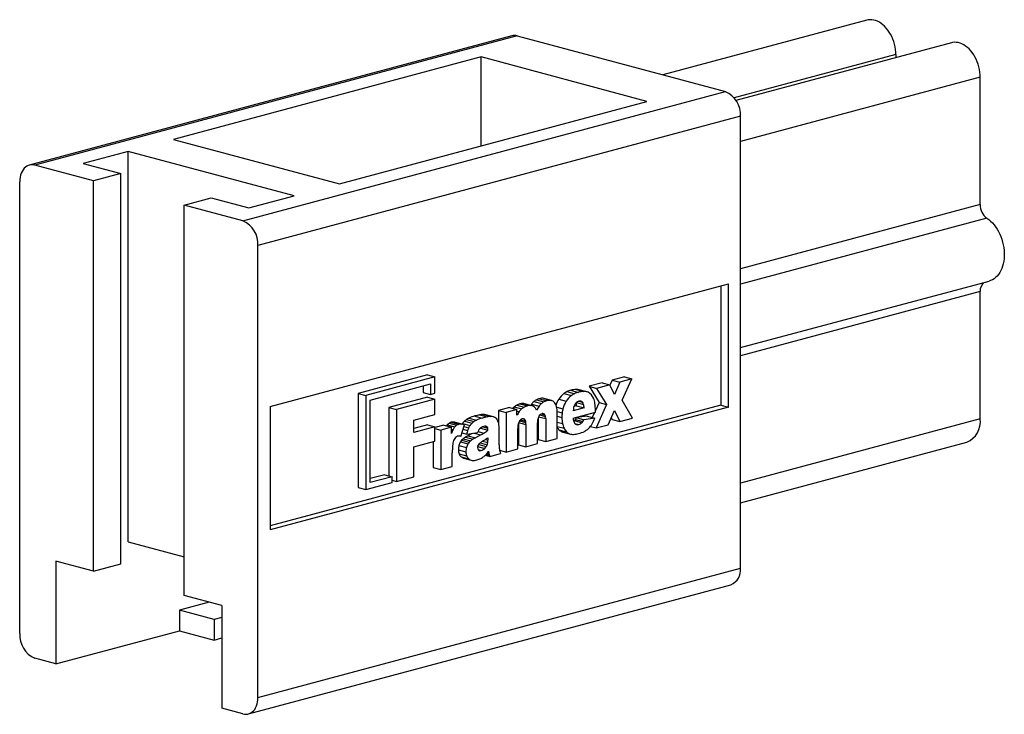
# Model space of a CAD drawing. Header units: millimetres. Extents: x 0 to 216, y 0 to 297.
# Tile 8 of 10: x 79 to 126, y 76 to 109. Entities that reach past the tile are written whole.
import ezdxf

# ---------------------------------------------------------------- set-up
doc = ezdxf.new("R2010")
doc.units = ezdxf.units.MM

msp = doc.modelspace()

# ---------------------------------------------------------------- linework, layer by layer
at = {"color": 7, "linetype": 'Continuous', "lineweight": 25}
for p, q in [((119.141, 108.666), (109.562, 106.1)), ((102.486, 107.928), (79.858, 101.866)), ((102.745, 107.926), (80.117, 101.864)), ((102.745, 107.926), (112.503, 105.312)), ((123.1, 107.605), (113, 104.899)), ((101.047, 106.941), (86.623, 103.076)), ((108.826, 104.857), (101.047, 106.941)), ((101.047, 102.773), (101.047, 106.941)), ((120.493, 107.048), (120.493, 106.906)), ((124.453, 100.014), (124.453, 105.987)), ((89.875, 99.249), (112.503, 105.312)), ((94.401, 100.992), (108.826, 104.857)), ((113.21, 104.159), (90.582, 98.097)), ((113.21, 82.963), (113.21, 104.159)), ((86.623, 103.076), (94.401, 100.992)), ((84.501, 102.508), (82.38, 101.94)), ((92.279, 100.424), (84.501, 102.508)), ((84.501, 84.202), (84.501, 102.508)), ((82.875, 101.125), (80.117, 101.864)), ((82.38, 101.94), (84.148, 101.466)), ((84.148, 101.466), (82.875, 101.125)), ((82.875, 82.82), (82.875, 101.125)), ((84.148, 83.161), (84.148, 101.466)), ((79.41, 79.894), (79.41, 101.09)), ((87.117, 99.988), (88.39, 100.329)), ((88.39, 100.329), (90.158, 99.856)), ((90.158, 99.856), (92.279, 100.424)), ((87.117, 81.683), (87.117, 99.988)), ((89.875, 99.249), (87.117, 99.988)), ((90.582, 76.901), (90.582, 98.097)), ((91.148, 90.54), (112.644, 96.299)), ((112.29, 96.204), (112.29, 90.615)), ((112.644, 90.52), (112.644, 96.299)), ((113.21, 93.306), (124.867, 96.429)), ((124.453, 89.962), (124.453, 95.936)), ((98.529, 92.024), (95.285, 91.155)), ((98.882, 91.93), (95.638, 91.06)), ((98.529, 92.024), (98.882, 91.93)), ((98.882, 91.167), (98.882, 91.93)), ((107.766, 91.936), (107.193, 91.782)), ((107.766, 91.936), (108.12, 91.841)), ((95.839, 90.84), (98.681, 91.602)), ((98.327, 91.507), (98.327, 91.208)), ((98.681, 91.602), (98.681, 91.113)), ((106.726, 91.657), (106.108, 91.492)), ((106.108, 91.492), (106.577, 90.734)), ((106.108, 91.492), (106.462, 91.397)), ((107.08, 91.563), (106.462, 91.397)), ((106.726, 91.657), (107.08, 91.563)), ((107.296, 91.104), (107.08, 91.563)), ((107.193, 91.782), (107.09, 91.542)), ((107.193, 91.782), (107.546, 91.687)), ((107.546, 91.687), (107.296, 91.104)), ((108.12, 91.841), (107.546, 91.687)), ((107.658, 90.835), (108.12, 91.841)), ((95.285, 91.155), (95.285, 86.741)), ((95.285, 91.155), (95.638, 91.06)), ((95.638, 91.06), (95.638, 86.646)), ((98.529, 90.987), (96.727, 90.504)), ((98.327, 91.208), (98.681, 91.113)), ((98.529, 90.987), (98.882, 90.892)), ((98.681, 91.113), (98.882, 91.167)), ((104.928, 91.151), (105.282, 91.056)), ((105.079, 91.242), (105.432, 91.147)), ((105.249, 91.304), (105.602, 91.21)), ((105.51, 91.344), (105.864, 91.249)), ((106.002, 91.233), (105.649, 91.328)), ((106.462, 91.397), (106.93, 90.64)), ((112.29, 90.615), (91.148, 84.95)), ((91.148, 90.54), (91.148, 84.761)), ((112.644, 90.52), (91.148, 84.761)), ((95.839, 86.974), (95.839, 90.84)), ((96.727, 90.504), (96.727, 87.293)), ((96.727, 90.504), (97.08, 90.41)), ((98.882, 90.892), (97.08, 90.41)), ((98.882, 90.175), (98.882, 90.892)), ((102.594, 90.523), (102.947, 90.429)), ((102.716, 90.608), (103.07, 90.514)), ((102.862, 90.665), (103.216, 90.57)), ((103.013, 90.686), (103.367, 90.591)), ((103.435, 90.582), (103.082, 90.677)), ((103.412, 90.656), (103.765, 90.561)), ((103.523, 90.778), (103.876, 90.683)), ((103.64, 90.857), (103.993, 90.762)), ((103.782, 90.911), (104.136, 90.817)), ((103.998, 90.919), (103.984, 90.922)), ((103.984, 90.922), (104.338, 90.828)), ((104.352, 90.824), (103.998, 90.919)), ((104.685, 90.884), (105.039, 90.79)), ((105.526, 90.572), (105.399, 90.538)), ((105.526, 90.572), (105.88, 90.477)), ((105.632, 90.796), (105.798, 90.752)), ((106.577, 90.734), (106.409, 90.361)), ((106.93, 90.64), (106.435, 89.538)), ((106.577, 90.734), (106.93, 90.64)), ((108.154, 89.998), (107.658, 90.835)), ((112.29, 90.615), (112.644, 90.52)), ((97.08, 90.41), (97.08, 87.032)), ((97.887, 89.908), (98.882, 90.175)), ((100.754, 90.1), (101.108, 90.005)), ((100.973, 90.15), (101.327, 90.056)), ((101.145, 90.17), (101.498, 90.075)), ((101.617, 90.062), (101.264, 90.157)), ((102.374, 90.493), (101.868, 90.357)), ((101.868, 90.357), (101.868, 89.755)), ((101.868, 90.357), (102.222, 90.263)), ((102.727, 90.398), (102.222, 90.263)), ((102.222, 90.263), (102.222, 88.41)), ((102.374, 90.493), (102.727, 90.398)), ((102.727, 90.133), (102.727, 90.398)), ((103.743, 90.068), (104.075, 89.979)), ((103.869, 90.197), (104.038, 90.152)), ((104.618, 89.052), (104.618, 90.23)), ((105.364, 90), (106.409, 90.28)), ((105.88, 90.477), (105.365, 90.339)), ((106.026, 90.096), (105.513, 90.022)), ((106.026, 90.096), (106.38, 90.001)), ((106.368, 90.269), (106.262, 90.033)), ((106.409, 90.28), (106.409, 90.36)), ((106.999, 89.689), (107.296, 90.365)), ((107.296, 90.365), (107.546, 89.835)), ((97.887, 89.325), (97.887, 89.908)), ((98.529, 89.687), (97.887, 89.515)), ((98.882, 89.592), (97.887, 89.325)), ((98.529, 89.687), (98.882, 89.592)), ((99.304, 89.671), (98.882, 89.557)), ((98.882, 88.918), (98.882, 89.592)), ((99.304, 89.671), (99.658, 89.576)), ((99.456, 89.68), (99.809, 89.585)), ((99.542, 89.757), (99.896, 89.663)), ((99.648, 89.804), (100.001, 89.709)), ((99.773, 89.813), (100.126, 89.719)), ((100.201, 89.705), (99.848, 89.799)), ((100.095, 89.144), (100.263, 89.684)), ((100.176, 89.754), (100.529, 89.659)), ((100.268, 89.858), (100.621, 89.764)), ((100.356, 89.929), (100.709, 89.835)), ((100.472, 89.996), (100.826, 89.901)), ((101.237, 89.622), (101.323, 89.599)), ((102.794, 89.761), (102.794, 88.752)), ((102.851, 89.875), (103.145, 89.796)), ((102.895, 89.92), (103.137, 89.856)), ((103.147, 89.696), (103.147, 88.658)), ((103.69, 88.803), (103.69, 89.779)), ((103.722, 90.018), (103.722, 89.001)), ((104.075, 89.979), (104.075, 88.906)), ((105.422, 89.882), (105.775, 89.787)), ((105.466, 89.939), (105.82, 89.845)), ((105.513, 90.022), (105.867, 89.928)), ((106.38, 90.001), (105.867, 89.928)), ((106.17, 89.609), (106.435, 89.538)), ((106.435, 89.538), (106.999, 89.689)), ((107.147, 90.026), (107.193, 89.93)), ((107.193, 89.93), (107.546, 89.835)), ((107.546, 89.835), (108.154, 89.998)), ((98.882, 89.512), (99.151, 89.44)), ((99.658, 89.576), (99.151, 89.44)), ((99.151, 89.44), (99.151, 87.587)), ((99.658, 89.279), (99.658, 89.576)), ((100.082, 89.147), (100.095, 89.144)), ((100.148, 89.313), (100.378, 89.252)), ((100.378, 89.252), (100.895, 89.32)), ((100.631, 89.285), (100.424, 89.175)), ((100.424, 89.175), (100.778, 89.08)), ((101.029, 89.215), (100.778, 89.08)), ((101.011, 89.525), (101.011, 89.533)), ((101.011, 89.525), (101.364, 89.43)), ((101.893, 88.747), (101.893, 89.548)), ((102.764, 88.555), (102.764, 89.52)), ((104.698, 89.457), (105.051, 89.362)), ((104.839, 89.361), (105.193, 89.266)), ((104.882, 89.347), (105.236, 89.252)), ((97.887, 88.652), (98.882, 88.918)), ((98.798, 88.896), (98.798, 87.682)), ((100.005, 88.713), (100.359, 88.619)), ((100.076, 88.884), (100.43, 88.789)), ((100.133, 88.961), (100.487, 88.867)), ((100.21, 89.036), (100.564, 88.941)), ((100.307, 89.107), (100.661, 89.012)), ((100.934, 88.758), (101.288, 88.663)), ((101.001, 88.838), (101.332, 88.749)), ((101.364, 89.08), (101.364, 88.969)), ((102.794, 88.752), (103.147, 88.658)), ((103.147, 88.658), (103.69, 88.803)), ((103.722, 89.001), (104.075, 88.906)), ((104.075, 88.906), (104.618, 89.052)), ((113.21, 86.031), (123.825, 88.875)), ((97.887, 87.248), (97.887, 88.652)), ((99.695, 87.733), (99.695, 88.38)), ((99.982, 88.518), (100.335, 88.424)), ((100.014, 88.325), (100.368, 88.23)), ((100.903, 88.522), (101.053, 88.482)), ((101.244, 88.26), (101.453, 88.204)), ((101.332, 88.361), (101.414, 88.34)), ((101.453, 88.204), (101.961, 88.34)), ((101.918, 88.491), (102.222, 88.41)), ((102.222, 88.41), (102.764, 88.555)), ((100.112, 88.184), (100.466, 88.089)), ((100.228, 88.122), (100.582, 88.028)), ((96.525, 87.347), (95.839, 87.163)), ((96.525, 87.347), (96.879, 87.252)), ((98.798, 87.682), (99.151, 87.587)), ((99.151, 87.587), (99.695, 87.733)), ((95.638, 86.646), (96.879, 86.978)), ((96.879, 87.252), (95.839, 86.974)), ((96.879, 86.978), (96.879, 87.252)), ((96.879, 87.086), (97.08, 87.032)), ((97.08, 87.032), (97.887, 87.248)), ((95.285, 86.741), (95.638, 86.646)), ((84.501, 84.202), (87.117, 83.502)), ((82.875, 82.82), (81.107, 83.293)), ((81.107, 83.293), (81.107, 78.476)), ((82.875, 82.82), (84.148, 83.161)), ((90.582, 76.901), (113.21, 82.963)), ((90.134, 76.124), (112.761, 82.186)), ((88.299, 81.366), (86.905, 80.993)), ((88.885, 81.209), (87.117, 81.683)), ((86.905, 80.993), (86.905, 80.029)), ((88.532, 80.557), (86.905, 80.993)), ((88.885, 81.209), (88.885, 76.392)), ((88.885, 80.652), (88.532, 80.557)), ((88.532, 80.557), (88.532, 79.594)), ((81.107, 78.476), (86.905, 80.029)), ((86.905, 80.029), (88.532, 79.594)), ((88.532, 79.594), (88.885, 79.688)), ((81.107, 78.476), (80.117, 78.741)), ((89.875, 76.127), (88.885, 76.392))]:
    msp.add_line(p, q, dxfattribs=at)
at = {"color": 1, "linetype": 'Continuous', "lineweight": 25}
for p, q in [((120.493, 107.048), (112.916, 105.018)), ((124.453, 105.987), (113.21, 102.975)), ((124.453, 100.014), (113.21, 97.002)), ((124.761, 99.375), (113.21, 96.28)), ((124.453, 95.936), (113.21, 92.924)), ((104.592, 90.517), (104.886, 90.438)), ((105.521, 90.736), (105.852, 90.647)), ((102.727, 90.334), (102.837, 90.305)), ((103.806, 90.154), (104.066, 90.084)), ((104.617, 90.304), (104.847, 90.242)), ((104.618, 90.089), (104.835, 90.031)), ((100.239, 89.608), (100.462, 89.548)), ((101.13, 89.597), (101.354, 89.537)), ((102.803, 89.789), (103.147, 89.696)), ((103.002, 89.97), (103.077, 89.95)), ((104.618, 89.818), (104.86, 89.753)), ((104.618, 89.612), (104.936, 89.527)), ((105.448, 89.745), (105.629, 89.696)), ((124.453, 89.962), (113.21, 86.95)), ((99.658, 89.482), (99.733, 89.462)), ((100.198, 89.475), (100.414, 89.417)), ((100.72, 89.297), (101.029, 89.215)), ((100.908, 89.367), (101.173, 89.296)), ((100.884, 88.673), (101.222, 88.583)), ((101.112, 88.915), (101.356, 88.85)), ((101.248, 89), (101.364, 88.969)), ((100.947, 88.482), (100.977, 88.474)), ((101.281, 88.3), (101.434, 88.259)), ((101.316, 88.342), (101.42, 88.314))]:
    msp.add_line(p, q, dxfattribs=at)
at = {"color": 7, "linetype": 'Continuous', "lineweight": 25, "flags": 128}
for points in [[(120.493, 107.048), (120.489, 107.17), (120.477, 107.293), (120.457, 107.417), (120.43, 107.539), (120.395, 107.66), (120.353, 107.778), (120.304, 107.892), (120.248, 108.001), (120.187, 108.105), (120.12, 108.203), (120.048, 108.293), (119.972, 108.376), (119.892, 108.45), (119.809, 108.514), (119.723, 108.57), (119.636, 108.615), (119.547, 108.649), (119.459, 108.673), (119.37, 108.686), (119.283, 108.688), (119.197, 108.678), (119.141, 108.666)], [(124.453, 105.987), (124.449, 106.109), (124.437, 106.233), (124.417, 106.356), (124.39, 106.478), (124.355, 106.599), (124.313, 106.717), (124.264, 106.831), (124.208, 106.94), (124.147, 107.044), (124.08, 107.142), (124.008, 107.232), (123.932, 107.315), (123.852, 107.389), (123.769, 107.453), (123.683, 107.509), (123.596, 107.554), (123.507, 107.588), (123.418, 107.612), (123.33, 107.625), (123.242, 107.627), (123.157, 107.617), (123.1, 107.605)], [(80.117, 101.864), (80.038, 101.879), (79.96, 101.882), (79.884, 101.872), (79.81, 101.851), (79.741, 101.817), (79.676, 101.772), (79.617, 101.716), (79.564, 101.649), (79.518, 101.573), (79.48, 101.489), (79.45, 101.397), (79.428, 101.299), (79.414, 101.196), (79.41, 101.09)], [(124.761, 99.375), (124.851, 99.311), (124.938, 99.237), (125.022, 99.155), (125.101, 99.064), (125.176, 98.966), (125.246, 98.861), (125.311, 98.75), (125.369, 98.633), (125.421, 98.512), (125.467, 98.387), (125.505, 98.259), (125.536, 98.129), (125.56, 97.998), (125.575, 97.867), (125.583, 97.736), (125.583, 97.608), (125.575, 97.482), (125.56, 97.359), (125.536, 97.24), (125.505, 97.127), (125.467, 97.02), (125.421, 96.919), (125.369, 96.826), (125.311, 96.74), (125.246, 96.664), (125.176, 96.596), (125.101, 96.538), (125.022, 96.49), (124.938, 96.452), (124.867, 96.429)], [(105.389, 89.852), (105.405, 89.866), (105.422, 89.882)], [(100.973, 89.496), (100.987, 89.507), (101.011, 89.525)], [(104.839, 89.361), (104.861, 89.353), (104.882, 89.347)], [(89.875, 76.127), (89.954, 76.112), (90.033, 76.109), (90.109, 76.118), (90.182, 76.14), (90.251, 76.174), (90.316, 76.219), (90.375, 76.275), (90.428, 76.341), (90.474, 76.417), (90.512, 76.502), (90.543, 76.593), (90.565, 76.691), (90.578, 76.794), (90.582, 76.901)]]:
    msp.add_lwpolyline(points, dxfattribs=at)
at = {"color": 7, "linetype": 'Continuous', "lineweight": 25}
for centre, radius, start, end in [((102.611, 107.45), 0.494, 74.2635, 104.6334), ((112.033, 104.23), 1.179, 356.5277, 66.5169), ((125.234, 99.998), 0.781, 178.7859, 232.7761), ((89.405, 98.168), 1.179, 356.5277, 66.5169), ((124.932, 95.981), 0.482, 125.825, 185.3737), ((105.525, 90.364), 0.988, 127.1562, 148.1876), ((105.468, 90.426), 0.904, 115.4927, 126.668), ((105.878, 90.269), 0.988, 127.1562, 148.1876), ((105.501, 90.353), 0.984, 104.8635, 115.4305), ((105.534, 90.307), 1.038, 91.3315, 105.9536), ((105.821, 90.332), 0.904, 115.4927, 126.668), ((105.855, 90.259), 0.984, 104.8635, 115.4305), ((105.524, 90.86), 0.484, 75.0715, 91.6211), ((105.888, 90.212), 1.038, 91.3315, 105.9536), ((105.878, 90.769), 0.481, 67.3041, 91.6723), ((105.835, 90.744), 0.52, 21.1503, 64.0404), ((103.164, 89.907), 0.84, 132.7605, 139.5066), ((102.997, 90.073), 0.605, 117.6822, 131.8411), ((103.04, 89.989), 0.699, 104.7216, 117.5624), ((103.012, 90.141), 0.545, 89.9476, 106.0352), ((103.351, 89.978), 0.605, 117.6822, 131.8411), ((103.013, 90.421), 0.265, 75.0592, 90.1014), ((103.393, 89.894), 0.699, 104.7216, 117.5624), ((103.366, 90.047), 0.545, 89.9476, 106.0352), ((103.367, 90.329), 0.263, 64.0112, 90.1508), ((104.928, 89.511), 1.9, 142.9456, 145.0339), ((104.086, 90.155), 0.84, 132.1179, 143.4134), ((103.343, 90.299), 0.3, 40.3, 62.3848), ((103.905, 90.34), 0.581, 117.1089, 131.0678), ((103.961, 90.227), 0.707, 104.6938, 117.0373), ((105.338, 89.376), 1.969, 142.9962, 149.3757), ((104.439, 90.06), 0.84, 132.1179, 143.4134), ((103.906, 90.501), 0.429, 79.4235, 106.783), ((104.258, 90.245), 0.581, 117.1089, 131.0678), ((104.315, 90.132), 0.707, 104.6938, 117.0373), ((104.259, 90.406), 0.429, 79.4235, 106.783), ((104.275, 90.547), 0.288, 41.668, 77.419), ((104.146, 90.448), 0.45, 11.9863, 40.0734), ((105.763, 90.207), 1.273, 147.8263, 160.8779), ((103.616, 90.305), 0.999, 5.4721, 13.7001), ((106.128, 90.106), 1.286, 147.8689, 165.0074), ((105.901, 90.382), 0.526, 154.7869, 168.0149), ((105.736, 90.477), 0.337, 109.4141, 157.4103), ((104.709, 90.525), 0.819, 3.2944, 13.7778), ((105.68, 90.607), 0.196, 77.8193, 106.6337), ((105.683, 90.649), 0.154, 41.8751, 75.5224), ((105.595, 90.581), 0.265, 14.4099, 39.9817), ((105.071, 90.431), 0.81, 3.2603, 15.478), ((105.386, 90.548), 1.011, 7.875, 22.322), ((104.253, 90.379), 2.155, 359.5032, 8.2067), ((101.151, 88.596), 1.556, 104.7867, 115.8665), ((101.462, 87.511), 2.684, 100.477, 105.2832), ((101.194, 88.995), 1.176, 92.4014, 100.8149), ((101.815, 87.416), 2.684, 100.477, 105.2832), ((101.16, 89.768), 0.402, 75.1012, 92.2313), ((101.548, 88.901), 1.176, 92.4014, 100.8149), ((101.514, 89.676), 0.4, 72.5866, 92.2712), ((101.536, 89.754), 0.319, 49.0634, 72.0238), ((104.091, 89.382), 1.557, 143.6509, 151.1417), ((103.542, 89.788), 0.875, 132.8778, 143.7725), ((103.203, 90.183), 0.481, 23.9495, 40.0422), ((104.123, 89.879), 0.424, 151.8798, 170.1595), ((103.981, 89.96), 0.261, 107.4559, 152.8162), ((103.932, 90.089), 0.124, 30.512, 103.5203), ((103.897, 90.054), 0.171, 9.9699, 34.6937), ((103.566, 89.987), 0.51, 359.0438, 10.9136), ((102.938, 90.237), 1.68, 359.7662, 5.577), ((106.524, 90.034), 1.689, 172.95, 180.1038), ((106.288, 90.063), 1.451, 165.0175, 172.9306), ((106.416, 90.267), 1.053, 167.7175, 176.0646), ((99.914, 89.312), 0.587, 141.2685, 146.2854), ((99.751, 89.437), 0.382, 123.1127, 140.6422), ((99.742, 89.448), 0.368, 104.7803, 122.7647), ((99.737, 89.466), 0.349, 84.0458, 104.7331), ((100.301, 89.193), 0.629, 141.4737, 154.7267), ((99.719, 89.319), 0.498, 75.0126, 83.8111), ((100.105, 89.343), 0.382, 123.1127, 140.6422), ((100.095, 89.353), 0.368, 104.7803, 122.7647), ((100.09, 89.371), 0.349, 84.0458, 104.7331), ((100.073, 89.225), 0.497, 67.5061, 83.8193), ((100.706, 89.361), 0.66, 143.402, 147.2139), ((100.839, 89.263), 0.826, 133.837, 143.4846), ((100.681, 89.434), 0.593, 123.3064, 134.2763), ((100.906, 89.1), 0.995, 115.8244, 123.5471), ((101.09, 89.245), 0.696, 143.531, 154.2178), ((101.193, 89.168), 0.826, 133.837, 143.4846), ((101.035, 89.339), 0.593, 123.3064, 134.2763), ((101.259, 89.006), 0.995, 115.8244, 123.5471), ((101.505, 88.501), 1.556, 104.7867, 115.8665), ((101.307, 89.105), 0.522, 104.3132, 118.0234), ((101.252, 89.366), 0.256, 86.8481, 106.803), ((101.262, 89.53), 0.0917, 48.3676, 87.5223), ((101.225, 89.512), 0.132, 10.8829, 41.461), ((101.554, 89.777), 0.289, 29.3343, 48.9258), ((101.328, 89.649), 0.549, 16.6845, 29.3982), ((100.993, 89.543), 0.901, 0.3238, 17.0142), ((103.73, 89.532), 0.966, 169.88, 180.7126), ((103.209, 89.629), 0.436, 152.0251, 170.3601), ((103.06, 89.713), 0.265, 108.2849, 153.0229), ((103.011, 89.854), 0.116, 55.4005, 107.296), ((102.972, 89.817), 0.169, 13.2504, 51.7875), ((102.806, 89.783), 0.339, 2.2649, 12.4477), ((101.632, 89.706), 1.515, 359.6482, 3.4151), ((104.602, 89.79), 0.912, 169.7661, 180.7138), ((106.25, 90.02), 1.415, 179.5511, 190.8979), ((105.729, 89.92), 0.884, 190.9067, 206.3934), ((106.12, 90.055), 0.759, 184.1224, 195.0504), ((105.654, 89.925), 0.275, 194.2812, 215.997), ((105.136, 90.148), 0.391, 317.0864, 327.7167), ((105.578, 89.869), 0.18, 215.7739, 286.5693), ((104.725, 90.414), 0.88, 327.346, 333.572), ((105.535, 90.011), 0.329, 286.6856, 317.0542), ((105.489, 90.053), 0.391, 317.0864, 327.7167), ((105.079, 90.319), 0.88, 327.346, 333.572), ((105.369, 90.241), 1.02, 315.4436, 329.7456), ((104.742, 90.61), 1.748, 329.6512, 339.6109), ((123.425, 89.831), 1.036, 292.7216, 7.2769), ((101.145, 88.778), 1.569, 154.1812, 161.3893), ((100.032, 88.897), 0.272, 108.8642, 158.2387), ((99.991, 88.962), 0.198, 84.6112, 103.8358), ((99.973, 88.714), 0.446, 74.1044, 85.2974), ((101.08, 87.909), 1.426, 117.3925, 122.8284), ((101.826, 89.023), 1.467, 164.4156, 171.0223), ((101.206, 89.198), 0.822, 154.7862, 164.5741), ((101.51, 89.172), 0.633, 156.0104, 166.4236), ((101.197, 89.313), 0.289, 138.9825, 156.4162), ((101.212, 89.283), 0.321, 117.8526, 136.6012), ((99.518, 92.038), 3.203, 298.158, 301.1235), ((99.959, 91.234), 2.287, 302.0743, 307.9201), ((100.908, 89.44), 0.456, 358.7702, 12.2123), ((105.16, 89.901), 0.641, 212.2142, 223.8448), ((104.999, 89.747), 0.418, 223.9407, 247.5653), ((105.538, 89.826), 0.672, 206.4395, 223.6232), ((105.352, 89.652), 0.418, 223.9407, 247.5653), ((105.355, 89.695), 0.458, 249.3554, 272.7728), ((105.335, 90.269), 1.033, 272.3173, 285.9107), ((105.287, 90.567), 1.332, 284.3845, 297.0526), ((105.472, 90.193), 0.915, 297.3925, 305.4967), ((105.572, 90.053), 0.743, 305.489, 314.7992), ((101.862, 88.467), 2.165, 172.437, 176.9598), ((100.923, 88.595), 1.217, 165.9419, 172.5811), ((100.353, 88.741), 0.628, 155.8833, 166.1874), ((100.762, 88.523), 0.78, 165.8697, 180.3406), ((100.635, 88.551), 0.65, 149.2636, 165.5722), ((100.519, 88.618), 0.517, 138.3114, 149.0288), ((100.658, 88.494), 0.703, 129.6117, 138.3465), ((100.846, 88.269), 0.996, 122.7653, 129.6796), ((100.989, 88.457), 0.65, 149.2636, 165.5722), ((100.873, 88.523), 0.517, 138.3114, 149.0288), ((101.012, 88.4), 0.703, 129.6117, 138.3465), ((101.2, 88.174), 0.996, 122.7653, 129.6796), ((101.434, 87.814), 1.426, 117.3925, 122.8284), ((101.109, 88.62), 0.232, 162.0301, 179.8367), ((101.162, 88.601), 0.288, 146.1727, 161.6384), ((100.498, 89.049), 0.524, 318.9001, 326.2528), ((101.115, 88.63), 0.232, 134.3824, 145.7031), ((100.595, 88.984), 0.408, 326.3222, 333.9196), ((101.315, 88.432), 0.514, 128.2148, 134.8752), ((101.771, 87.845), 1.257, 120.5663, 128.0125), ((99.586, 91.525), 3.022, 300.7559, 306.0298), ((100.867, 88.943), 0.506, 314.5173, 326.369), ((100.937, 88.896), 0.421, 326.4301, 339.6511), ((100.841, 88.921), 0.52, 340.7669, 352.1308), ((100.535, 88.964), 0.829, 352.0352, 0.3359), ((103.652, 88.741), 1.759, 179.7941, 183.4827), ((103.259, 88.388), 3.564, 176.8801, 180.1265), ((100.519, 88.509), 0.538, 179.039, 200.0922), ((100.348, 88.452), 0.357, 200.9209, 228.7545), ((101.115, 88.428), 0.78, 165.8697, 180.3406), ((100.873, 88.415), 0.538, 179.039, 200.0922), ((100.701, 88.357), 0.357, 200.9209, 228.7545), ((101.042, 88.611), 0.165, 176.8001, 223.2712), ((100.988, 88.574), 0.1, 229.0816, 263.8769), ((100.996, 88.673), 0.199, 264.5742, 286.6435), ((100.642, 88.893), 0.875, 296.2062, 308.2332), ((100.945, 88.853), 0.386, 286.1807, 315.6273), ((100.654, 88.851), 0.835, 309.3292, 319.4702), ((100.249, 89.201), 1.37, 319.3678, 326.7628), ((102.218, 88.531), 0.827, 185.6068, 193.3764), ((100.894, 88.199), 0.538, 12.411, 15.1819), ((102.631, 88.589), 1.242, 192.7869, 195.4318), ((101.757, 88.343), 0.334, 194.7097, 204.7479), ((102.677, 88.678), 0.781, 183.2215, 189.4265), ((103.771, 88.887), 1.895, 190.231, 193.2292), ((102.632, 88.611), 0.723, 192.5989, 202.0061), ((100.307, 88.412), 0.3, 229.5527, 254.732), ((100.658, 88.313), 0.295, 229.3796, 264.0417), ((100.681, 88.484), 0.468, 263.3943, 276.0977), ((100.653, 88.757), 0.743, 276.0216, 285.3593), ((100.602, 88.976), 0.967, 284.828, 296.1276), ((112.487, 82.863), 0.73, 292.1064, 7.8921), ((80.587, 79.823), 1.179, 176.5277, 246.5169)]:
    msp.add_arc(centre, radius, start, end, dxfattribs=at)

doc.saveas('drawing.dxf')
